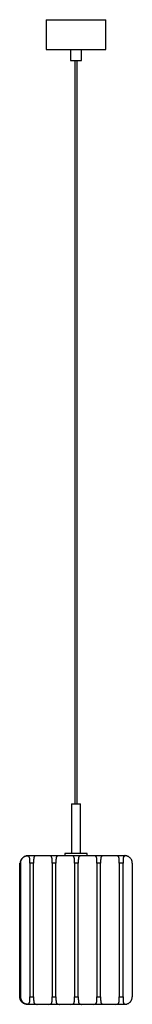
# Paper-space layout '_Izquierda' of a CAD drawing. Header units: millimetres. Extents: x 1049 to 1201, y -540 to 785.
import ezdxf

# ---------------------------------------------------------------- set-up
doc = ezdxf.new("R2010")
doc.units = ezdxf.units.MM

psp = doc.layouts.new('_Izquierda')

# ---------------------------------------------------------------- linework, layer by layer
at = {"color": 7, "linetype": 'Continuous', "lineweight": 25}
for p, q in [((1085, 784.6), (1085, 744.6)), ((1085, 784.6), (1165, 784.6)), ((1165, 744.6), (1165, 784.6)), ((1085, 744.6), (1165, 744.6)), ((1117.5, 744.6), (1117.5, 729.6)), ((1132.5, 729.6), (1132.5, 744.6)), ((1117.5, 729.6), (1132.5, 729.6)), ((1123.5, 729.6), (1123.5, -270.4)), ((1126.5, -270.4), (1126.5, 729.6)), ((1119, -270.4), (1119, -337.4)), ((1119, -270.4), (1131, -270.4)), ((1131, -337.4), (1131, -270.4)), ((1059.9, -340.4), (1060.1, -340.4)), ((1190.5, -340.4), (1060.2, -340.4)), ((1110, -337.4), (1110, -340.4)), ((1140, -337.4), (1110, -337.4)), ((1140, -340.4), (1140, -337.4)), ((1049.5, -530.4), (1049.5, -350.4)), ((1049.5, -350.4), (1049.5, -350.4)), ((1049.5, -350.4), (1049.5, -530.4)), ((1049.8, -350.4), (1049.7, -350.4)), ((1049.7, -350.4), (1049.7, -530.4)), ((1049.8, -530.4), (1049.8, -350.4)), ((1050, -530.4), (1050, -350.4)), ((1050, -350.4), (1050, -350.4)), ((1050, -350.4), (1050, -530.4)), ((1050.3, -350.4), (1050.2, -350.4)), ((1050.2, -350.4), (1050.2, -530.4)), ((1050.3, -530.4), (1050.3, -350.4)), ((1050.5, -530.4), (1050.5, -350.4)), ((1050.5, -350.4), (1050.5, -350.4)), ((1050.5, -350.4), (1050.5, -530.4)), ((1063.1, -350.4), (1063.1, -530.4)), ((1068.1, -350.4), (1063.1, -350.4)), ((1068.1, -530.4), (1068.1, -350.4)), ((1093.1, -350.4), (1093.1, -530.4)), ((1098.1, -350.4), (1093.1, -350.4)), ((1098.1, -530.4), (1098.1, -350.4)), ((1123.1, -350.4), (1123.1, -530.4)), ((1128.1, -350.4), (1123.1, -350.4)), ((1128.1, -530.4), (1128.1, -350.4)), ((1153.1, -350.4), (1153.1, -530.4)), ((1158.1, -350.4), (1153.1, -350.4)), ((1158.1, -530.4), (1158.1, -350.4)), ((1183.1, -350.4), (1183.1, -530.4)), ((1188.1, -350.4), (1183.1, -350.4)), ((1188.1, -530.4), (1188.1, -350.4)), ((1200.5, -350.4), (1200.5, -530.4)), ((1049.5, -530.4), (1049.5, -530.4)), ((1049.7, -530.4), (1049.8, -530.4)), ((1050, -530.4), (1050, -530.4)), ((1050.2, -530.4), (1050.3, -530.4)), ((1050.5, -530.4), (1050.5, -530.4)), ((1059.6, -540.4), (1059.5, -540.4)), ((1059.8, -540.4), (1059.7, -540.4)), ((1060.1, -540.4), (1059.9, -540.4)), ((1190.5, -540.4), (1060.2, -540.4)), ((1063.1, -530.4), (1068.1, -530.4)), ((1093.1, -530.4), (1098.1, -530.4)), ((1123.1, -530.4), (1128.1, -530.4)), ((1153.1, -530.4), (1158.1, -530.4)), ((1183.1, -530.4), (1188.1, -530.4))]:
    psp.add_line(p, q, dxfattribs=at)
for centre, radius, start, end in [((1060.5, -350.2), 9.84, 90.0001, 96.7222), ((1190.5, -350.5), 10.2, 83.3849, 90.0001), ((1060.5, -530.5), 9.84, 263.2778, 269.9999), ((1190.5, -530.2), 10.2, 269.9999, 276.6151)]:
    psp.add_arc(centre, radius, start, end, dxfattribs=at)
for points, knots in [([(1059.4, -340.4), (1058.9, -340.5), (1058.4, -340.6), (1057.4, -340.8), (1056.9, -341), (1056.1, -341.4), (1055.8, -341.5), (1055.3, -341.8), (1055, -342), (1054.3, -342.5), (1053.8, -342.9), (1053.1, -343.6), (1052.9, -343.8), (1052.5, -344.3), (1052.3, -344.6), (1052, -345.1), (1051.8, -345.4), (1051.5, -346), (1051.4, -346.3), (1051, -347.2), (1050.8, -347.8), (1050.6, -348.7), (1050.6, -349.1), (1050.5, -349.7), (1050.5, -350), (1050.5, -350.4)], [0, 0, 0, 0, 0.125, 0.125, 0.25, 0.25, 0.3125, 0.3125, 0.375, 0.375, 0.5, 0.5, 0.5625, 0.5625, 0.625, 0.625, 0.6875, 0.6875, 0.75, 0.75, 0.875, 0.875, 0.9375, 0.9375, 1, 1, 1, 1]), ([(1050.5, -350.4), (1050.5, -349.6), (1050.5, -348.9), (1050.8, -347.9), (1050.9, -347.5), (1051.1, -346.8), (1051.2, -346.5), (1051.7, -345.5), (1052, -344.9), (1052.7, -344.1), (1052.9, -343.8), (1053.4, -343.3), (1053.7, -343), (1054.2, -342.6), (1054.5, -342.4), (1055, -342), (1055.3, -341.8), (1056.2, -341.3), (1056.8, -341), (1057.9, -340.7), (1058.5, -340.5), (1059.3, -340.4), (1059.5, -340.4), (1060, -340.4), (1060.2, -340.4), (1060.4, -340.4)], [0, 0, 0, 0, 0.125, 0.125, 0.1875, 0.1875, 0.25, 0.25, 0.375, 0.375, 0.4375, 0.4375, 0.5, 0.5, 0.5625, 0.5625, 0.625, 0.625, 0.75, 0.75, 0.875, 0.875, 0.9375, 0.9375, 1, 1, 1, 1]), ([(1063.1, -350.4), (1063.1, -349.7), (1063.1, -349.1), (1063.1, -348.1), (1063.1, -347.8), (1063.1, -347.2), (1063.1, -346.9), (1063.1, -346), (1063, -345.4), (1062.9, -344.3), (1062.9, -343.8), (1062.7, -342.9), (1062.5, -342.5), (1062.2, -342), (1062.1, -341.8), (1061.9, -341.5), (1061.8, -341.4), (1061.5, -341.2), (1061.3, -341), (1061, -340.9), (1060.8, -340.8), (1060.3, -340.6), (1059.8, -340.5), (1059.4, -340.4)], [0, 0, 0, 0, 0.125, 0.125, 0.1875, 0.1875, 0.25, 0.25, 0.375, 0.375, 0.5, 0.5, 0.625, 0.625, 0.6875, 0.6875, 0.75, 0.75, 0.8125, 0.8125, 0.875, 0.875, 1, 1, 1, 1]), ([(1073, -340.4), (1072.5, -340.4), (1071.9, -340.4), (1071.2, -340.5), (1071, -340.5), (1070.5, -340.7), (1070.3, -340.8), (1069.8, -341), (1069.4, -341.3), (1069.1, -341.8), (1068.9, -341.9), (1068.7, -342.3), (1068.6, -342.5), (1068.5, -343), (1068.4, -343.3), (1068.3, -343.8), (1068.3, -344), (1068.2, -344.6), (1068.2, -344.9), (1068.2, -345.5), (1068.1, -345.8), (1068.1, -346.8), (1068.1, -347.5), (1068.1, -348.6), (1068.1, -348.9), (1068.1, -349.6), (1068.1, -350), (1068.1, -350.4)], [0, 0, 0, 0, 0.125, 0.125, 0.1875, 0.1875, 0.25, 0.25, 0.375, 0.375, 0.4375, 0.4375, 0.5, 0.5, 0.5625, 0.5625, 0.625, 0.625, 0.6875, 0.6875, 0.75, 0.75, 0.875, 0.875, 0.9375, 0.9375, 1, 1, 1, 1]), ([(1093.1, -350.4), (1093.1, -349.6), (1093.1, -348.9), (1093.1, -347.9), (1093.1, -347.5), (1093.1, -346.8), (1093.1, -346.5), (1093, -345.5), (1093, -344.9), (1092.9, -344.1), (1092.8, -343.8), (1092.7, -343.3), (1092.7, -343), (1092.5, -342.6), (1092.4, -342.4), (1092.2, -342), (1092.1, -341.8), (1091.7, -341.3), (1091.4, -341), (1090.6, -340.7), (1090.1, -340.5), (1089.4, -340.4), (1089.1, -340.4), (1088.6, -340.4), (1088.3, -340.4), (1088, -340.4)], [0, 0, 0, 0, 0.125, 0.125, 0.1875, 0.1875, 0.25, 0.25, 0.375, 0.375, 0.4375, 0.4375, 0.5, 0.5, 0.5625, 0.5625, 0.625, 0.625, 0.75, 0.75, 0.875, 0.875, 0.9375, 0.9375, 1, 1, 1, 1]), ([(1103, -340.4), (1102.5, -340.4), (1101.9, -340.4), (1101.2, -340.5), (1101, -340.5), (1100.5, -340.7), (1100.3, -340.8), (1099.8, -341), (1099.4, -341.3), (1099.1, -341.8), (1098.9, -341.9), (1098.7, -342.3), (1098.6, -342.5), (1098.5, -343), (1098.4, -343.3), (1098.3, -343.8), (1098.3, -344), (1098.2, -344.6), (1098.2, -344.9), (1098.2, -345.5), (1098.1, -345.8), (1098.1, -346.8), (1098.1, -347.5), (1098.1, -348.6), (1098.1, -348.9), (1098.1, -349.6), (1098.1, -350), (1098.1, -350.4)], [0, 0, 0, 0, 0.125, 0.125, 0.1875, 0.1875, 0.25, 0.25, 0.375, 0.375, 0.4375, 0.4375, 0.5, 0.5, 0.5625, 0.5625, 0.625, 0.625, 0.6875, 0.6875, 0.75, 0.75, 0.875, 0.875, 0.9375, 0.9375, 1, 1, 1, 1]), ([(1123.1, -350.4), (1123.1, -349.6), (1123.1, -348.9), (1123.1, -347.9), (1123.1, -347.5), (1123.1, -346.8), (1123.1, -346.5), (1123, -345.5), (1123, -344.9), (1122.9, -344.1), (1122.8, -343.8), (1122.7, -343.3), (1122.7, -343), (1122.5, -342.6), (1122.4, -342.4), (1122.2, -342), (1122.1, -341.8), (1121.7, -341.3), (1121.4, -341), (1120.6, -340.7), (1120.1, -340.5), (1119.4, -340.4), (1119.1, -340.4), (1118.6, -340.4), (1118.3, -340.4), (1118, -340.4)], [0, 0, 0, 0, 0.125, 0.125, 0.1875, 0.1875, 0.25, 0.25, 0.375, 0.375, 0.4375, 0.4375, 0.5, 0.5, 0.5625, 0.5625, 0.625, 0.625, 0.75, 0.75, 0.875, 0.875, 0.9375, 0.9375, 1, 1, 1, 1]), ([(1133, -340.4), (1132.4, -340.4), (1131.9, -340.4), (1131.2, -340.5), (1131, -340.5), (1130.5, -340.7), (1130.3, -340.8), (1129.8, -341), (1129.4, -341.3), (1129, -341.8), (1128.9, -341.9), (1128.7, -342.3), (1128.6, -342.5), (1128.5, -343), (1128.4, -343.3), (1128.3, -343.8), (1128.3, -344), (1128.2, -344.6), (1128.2, -344.9), (1128.2, -345.5), (1128.1, -345.8), (1128.1, -346.8), (1128.1, -347.5), (1128.1, -348.6), (1128.1, -348.9), (1128.1, -349.6), (1128.1, -350), (1128.1, -350.4)], [0, 0, 0, 0, 0.125, 0.125, 0.1875, 0.1875, 0.25, 0.25, 0.375, 0.375, 0.4375, 0.4375, 0.5, 0.5, 0.5625, 0.5625, 0.625, 0.625, 0.6875, 0.6875, 0.75, 0.75, 0.875, 0.875, 0.9375, 0.9375, 1, 1, 1, 1]), ([(1153.1, -350.4), (1153.1, -349.6), (1153.1, -348.9), (1153.1, -347.9), (1153.1, -347.5), (1153.1, -346.8), (1153.1, -346.5), (1153, -345.5), (1153, -344.9), (1152.9, -344.1), (1152.8, -343.8), (1152.7, -343.3), (1152.7, -343), (1152.5, -342.6), (1152.4, -342.4), (1152.2, -342), (1152.1, -341.8), (1151.7, -341.3), (1151.4, -341), (1150.6, -340.7), (1150.1, -340.5), (1149.4, -340.4), (1149.1, -340.4), (1148.6, -340.4), (1148.3, -340.4), (1148, -340.4)], [0, 0, 0, 0, 0.125, 0.125, 0.1875, 0.1875, 0.25, 0.25, 0.375, 0.375, 0.4375, 0.4375, 0.5, 0.5, 0.5625, 0.5625, 0.625, 0.625, 0.75, 0.75, 0.875, 0.875, 0.9375, 0.9375, 1, 1, 1, 1]), ([(1163, -340.4), (1162.4, -340.4), (1161.9, -340.4), (1161.2, -340.5), (1161, -340.5), (1160.5, -340.7), (1160.3, -340.8), (1159.8, -341), (1159.4, -341.3), (1159, -341.8), (1158.9, -341.9), (1158.7, -342.3), (1158.6, -342.5), (1158.5, -343), (1158.4, -343.3), (1158.3, -343.8), (1158.3, -344), (1158.2, -344.6), (1158.2, -344.9), (1158.2, -345.5), (1158.1, -345.8), (1158.1, -346.8), (1158.1, -347.5), (1158.1, -348.6), (1158.1, -348.9), (1158.1, -349.6), (1158.1, -350), (1158.1, -350.4)], [0, 0, 0, 0, 0.125, 0.125, 0.1875, 0.1875, 0.25, 0.25, 0.375, 0.375, 0.4375, 0.4375, 0.5, 0.5, 0.5625, 0.5625, 0.625, 0.625, 0.6875, 0.6875, 0.75, 0.75, 0.875, 0.875, 0.9375, 0.9375, 1, 1, 1, 1]), ([(1183.1, -350.4), (1183.1, -349.6), (1183.1, -348.9), (1183.1, -347.9), (1183.1, -347.5), (1183.1, -346.8), (1183.1, -346.5), (1183, -345.5), (1183, -344.9), (1182.9, -344.1), (1182.8, -343.8), (1182.7, -343.3), (1182.7, -343), (1182.5, -342.6), (1182.4, -342.4), (1182.2, -342), (1182.1, -341.8), (1181.7, -341.3), (1181.4, -341), (1180.6, -340.7), (1180.1, -340.5), (1179.4, -340.4), (1179.1, -340.4), (1178.6, -340.4), (1178.3, -340.4), (1178, -340.4)], [0, 0, 0, 0, 0.125, 0.125, 0.1875, 0.1875, 0.25, 0.25, 0.375, 0.375, 0.4375, 0.4375, 0.5, 0.5, 0.5625, 0.5625, 0.625, 0.625, 0.75, 0.75, 0.875, 0.875, 0.9375, 0.9375, 1, 1, 1, 1]), ([(1191.7, -340.4), (1191.2, -340.5), (1190.8, -340.6), (1190.1, -340.8), (1189.8, -341), (1189.4, -341.4), (1189.2, -341.5), (1189, -341.8), (1188.9, -342), (1188.6, -342.5), (1188.5, -342.9), (1188.4, -343.6), (1188.3, -343.8), (1188.2, -344.3), (1188.2, -344.6), (1188.2, -345.1), (1188.2, -345.4), (1188.1, -346), (1188.1, -346.3), (1188.1, -347.2), (1188.1, -347.8), (1188.1, -348.7), (1188.1, -349.1), (1188.1, -349.7), (1188.1, -350), (1188.1, -350.4)], [0, 0, 0, 0, 0.125, 0.125, 0.25, 0.25, 0.3125, 0.3125, 0.375, 0.375, 0.5, 0.5, 0.5625, 0.5625, 0.625, 0.625, 0.6875, 0.6875, 0.75, 0.75, 0.875, 0.875, 0.9375, 0.9375, 1, 1, 1, 1]), ([(1200.5, -350.4), (1200.5, -349.7), (1200.4, -349.1), (1200.3, -348.1), (1200.2, -347.8), (1200, -347.2), (1199.9, -346.9), (1199.5, -346), (1199.2, -345.4), (1198.5, -344.3), (1198.1, -343.8), (1197.2, -342.9), (1196.8, -342.5), (1196, -342), (1195.7, -341.8), (1195.2, -341.5), (1195, -341.4), (1194.4, -341.2), (1194.2, -341), (1193.6, -340.9), (1193.4, -340.8), (1192.6, -340.6), (1192.1, -340.5), (1191.7, -340.4)], [0, 0, 0, 0, 0.125, 0.125, 0.1875, 0.1875, 0.25, 0.25, 0.375, 0.375, 0.5, 0.5, 0.625, 0.625, 0.6875, 0.6875, 0.75, 0.75, 0.8125, 0.8125, 0.875, 0.875, 1, 1, 1, 1]), ([(1058.3, -540.3), (1057.9, -540.2), (1057.4, -540.1), (1056.4, -539.9), (1055.8, -539.7), (1055.1, -539.3), (1054.8, -539.2), (1054.3, -538.9), (1054, -538.7), (1053.3, -538.2), (1052.8, -537.8), (1052.1, -537.1), (1051.9, -536.9), (1051.5, -536.4), (1051.3, -536.1), (1051, -535.6), (1050.8, -535.3), (1050.5, -534.7), (1050.4, -534.4), (1050, -533.5), (1049.8, -532.9), (1049.6, -532), (1049.6, -531.7), (1049.5, -531), (1049.5, -530.7), (1049.5, -530.4)], [0, 0, 0, 0, 0.125, 0.125, 0.25, 0.25, 0.3125, 0.3125, 0.375, 0.375, 0.5, 0.5, 0.5625, 0.5625, 0.625, 0.625, 0.6875, 0.6875, 0.75, 0.75, 0.875, 0.875, 0.9375, 0.9375, 1, 1, 1, 1]), ([(1050.5, -530.4), (1050.5, -531), (1050.6, -531.6), (1050.8, -532.6), (1050.8, -532.9), (1051, -533.5), (1051.1, -533.8), (1051.5, -534.7), (1051.8, -535.3), (1052.5, -536.4), (1052.9, -536.9), (1053.8, -537.8), (1054.3, -538.2), (1055, -538.7), (1055.3, -538.9), (1055.8, -539.2), (1056.1, -539.3), (1056.6, -539.6), (1056.9, -539.7), (1057.4, -539.9), (1057.7, -539.9), (1058.4, -540.1), (1058.9, -540.2), (1059.4, -540.3)], [0, 0, 0, 0, 0.125, 0.125, 0.1875, 0.1875, 0.25, 0.25, 0.375, 0.375, 0.5, 0.5, 0.625, 0.625, 0.6875, 0.6875, 0.75, 0.75, 0.8125, 0.8125, 0.875, 0.875, 1, 1, 1, 1]), ([(1060.4, -540.4), (1060, -540.4), (1059.5, -540.3), (1058.8, -540.2), (1058.5, -540.2), (1057.9, -540), (1057.6, -540), (1056.8, -539.7), (1056.2, -539.4), (1055.3, -538.9), (1055, -538.8), (1054.5, -538.4), (1054.2, -538.2), (1053.7, -537.7), (1053.4, -537.5), (1052.9, -536.9), (1052.7, -536.7), (1052.3, -536.1), (1052.1, -535.8), (1051.7, -535.2), (1051.5, -534.9), (1051.1, -533.9), (1050.9, -533.2), (1050.6, -532.2), (1050.6, -531.8), (1050.5, -531.1), (1050.5, -530.7), (1050.5, -530.4)], [0, 0, 0, 0, 0.125, 0.125, 0.1875, 0.1875, 0.25, 0.25, 0.375, 0.375, 0.4375, 0.4375, 0.5, 0.5, 0.5625, 0.5625, 0.625, 0.625, 0.6875, 0.6875, 0.75, 0.75, 0.875, 0.875, 0.9375, 0.9375, 1, 1, 1, 1]), ([(1059.4, -540.3), (1059.8, -540.2), (1060.2, -540.1), (1061, -539.9), (1061.3, -539.7), (1061.8, -539.3), (1061.9, -539.2), (1062.1, -538.9), (1062.2, -538.7), (1062.5, -538.2), (1062.6, -537.8), (1062.8, -537.1), (1062.9, -536.9), (1062.9, -536.4), (1063, -536.1), (1063, -535.6), (1063, -535.3), (1063.1, -534.7), (1063.1, -534.4), (1063.1, -533.5), (1063.1, -532.9), (1063.1, -532), (1063.1, -531.7), (1063.1, -531), (1063.1, -530.7), (1063.1, -530.4)], [0, 0, 0, 0, 0.125, 0.125, 0.25, 0.25, 0.3125, 0.3125, 0.375, 0.375, 0.5, 0.5, 0.5625, 0.5625, 0.625, 0.625, 0.6875, 0.6875, 0.75, 0.75, 0.875, 0.875, 0.9375, 0.9375, 1, 1, 1, 1]), ([(1068.1, -530.4), (1068.1, -531.1), (1068.1, -531.8), (1068.1, -532.8), (1068.1, -533.2), (1068.1, -533.9), (1068.1, -534.2), (1068.2, -535.2), (1068.2, -535.8), (1068.3, -536.7), (1068.3, -536.9), (1068.4, -537.4), (1068.5, -537.7), (1068.6, -538.1), (1068.7, -538.4), (1068.9, -538.8), (1069, -538.9), (1069.4, -539.4), (1069.7, -539.7), (1070.5, -540.1), (1070.9, -540.2), (1071.7, -540.3), (1071.9, -540.3), (1072.5, -540.4), (1072.7, -540.4), (1073, -540.4)], [0, 0, 0, 0, 0.125, 0.125, 0.1875, 0.1875, 0.25, 0.25, 0.375, 0.375, 0.4375, 0.4375, 0.5, 0.5, 0.5625, 0.5625, 0.625, 0.625, 0.75, 0.75, 0.875, 0.875, 0.9375, 0.9375, 1, 1, 1, 1]), ([(1088, -540.4), (1088.6, -540.4), (1089.1, -540.3), (1089.9, -540.2), (1090.1, -540.2), (1090.6, -540), (1090.8, -540), (1091.4, -539.7), (1091.7, -539.4), (1092.1, -538.9), (1092.2, -538.8), (1092.4, -538.4), (1092.5, -538.2), (1092.7, -537.7), (1092.7, -537.5), (1092.8, -536.9), (1092.9, -536.7), (1093, -536.1), (1093, -535.8), (1093, -535.2), (1093.1, -534.9), (1093.1, -533.9), (1093.1, -533.2), (1093.1, -532.2), (1093.1, -531.8), (1093.1, -531.1), (1093.1, -530.7), (1093.1, -530.4)], [0, 0, 0, 0, 0.125, 0.125, 0.1875, 0.1875, 0.25, 0.25, 0.375, 0.375, 0.4375, 0.4375, 0.5, 0.5, 0.5625, 0.5625, 0.625, 0.625, 0.6875, 0.6875, 0.75, 0.75, 0.875, 0.875, 0.9375, 0.9375, 1, 1, 1, 1]), ([(1098.1, -530.4), (1098.1, -531.1), (1098.1, -531.8), (1098.1, -532.8), (1098.1, -533.2), (1098.1, -533.9), (1098.1, -534.2), (1098.2, -535.2), (1098.2, -535.8), (1098.3, -536.7), (1098.3, -536.9), (1098.4, -537.4), (1098.5, -537.7), (1098.6, -538.1), (1098.7, -538.4), (1098.9, -538.8), (1099, -538.9), (1099.4, -539.4), (1099.7, -539.7), (1100.5, -540.1), (1100.9, -540.2), (1101.7, -540.3), (1101.9, -540.3), (1102.5, -540.4), (1102.7, -540.4), (1103, -540.4)], [0, 0, 0, 0, 0.125, 0.125, 0.1875, 0.1875, 0.25, 0.25, 0.375, 0.375, 0.4375, 0.4375, 0.5, 0.5, 0.5625, 0.5625, 0.625, 0.625, 0.75, 0.75, 0.875, 0.875, 0.9375, 0.9375, 1, 1, 1, 1]), ([(1118, -540.4), (1118.6, -540.4), (1119.1, -540.3), (1119.9, -540.2), (1120.1, -540.2), (1120.6, -540), (1120.8, -540), (1121.3, -539.7), (1121.7, -539.4), (1122.1, -538.9), (1122.2, -538.8), (1122.4, -538.4), (1122.5, -538.2), (1122.7, -537.7), (1122.7, -537.5), (1122.8, -536.9), (1122.9, -536.7), (1123, -536.1), (1123, -535.8), (1123, -535.2), (1123.1, -534.9), (1123.1, -533.9), (1123.1, -533.2), (1123.1, -532.2), (1123.1, -531.8), (1123.1, -531.1), (1123.1, -530.7), (1123.1, -530.4)], [0, 0, 0, 0, 0.125, 0.125, 0.1875, 0.1875, 0.25, 0.25, 0.375, 0.375, 0.4375, 0.4375, 0.5, 0.5, 0.5625, 0.5625, 0.625, 0.625, 0.6875, 0.6875, 0.75, 0.75, 0.875, 0.875, 0.9375, 0.9375, 1, 1, 1, 1]), ([(1128.1, -530.4), (1128.1, -531.1), (1128.1, -531.8), (1128.1, -532.8), (1128.1, -533.2), (1128.1, -533.9), (1128.1, -534.2), (1128.2, -535.2), (1128.2, -535.8), (1128.3, -536.7), (1128.3, -536.9), (1128.4, -537.4), (1128.5, -537.7), (1128.6, -538.1), (1128.7, -538.4), (1128.9, -538.8), (1129, -538.9), (1129.4, -539.4), (1129.7, -539.7), (1130.5, -540.1), (1130.9, -540.2), (1131.7, -540.3), (1131.9, -540.3), (1132.5, -540.4), (1132.7, -540.4), (1133, -540.4)], [0, 0, 0, 0, 0.125, 0.125, 0.1875, 0.1875, 0.25, 0.25, 0.375, 0.375, 0.4375, 0.4375, 0.5, 0.5, 0.5625, 0.5625, 0.625, 0.625, 0.75, 0.75, 0.875, 0.875, 0.9375, 0.9375, 1, 1, 1, 1]), ([(1148, -540.4), (1148.6, -540.4), (1149.1, -540.3), (1149.9, -540.2), (1150.1, -540.2), (1150.6, -540), (1150.8, -540), (1151.3, -539.7), (1151.7, -539.4), (1152.1, -538.9), (1152.2, -538.8), (1152.4, -538.4), (1152.5, -538.2), (1152.7, -537.7), (1152.7, -537.5), (1152.8, -536.9), (1152.9, -536.7), (1153, -536.1), (1153, -535.8), (1153, -535.2), (1153.1, -534.9), (1153.1, -533.9), (1153.1, -533.2), (1153.1, -532.2), (1153.1, -531.8), (1153.1, -531.1), (1153.1, -530.7), (1153.1, -530.4)], [0, 0, 0, 0, 0.125, 0.125, 0.1875, 0.1875, 0.25, 0.25, 0.375, 0.375, 0.4375, 0.4375, 0.5, 0.5, 0.5625, 0.5625, 0.625, 0.625, 0.6875, 0.6875, 0.75, 0.75, 0.875, 0.875, 0.9375, 0.9375, 1, 1, 1, 1]), ([(1158.1, -530.4), (1158.1, -531.1), (1158.1, -531.8), (1158.1, -532.8), (1158.1, -533.2), (1158.1, -533.9), (1158.1, -534.2), (1158.1, -535.2), (1158.2, -535.8), (1158.3, -536.7), (1158.3, -536.9), (1158.4, -537.4), (1158.5, -537.7), (1158.6, -538.1), (1158.7, -538.4), (1158.9, -538.8), (1159, -538.9), (1159.4, -539.4), (1159.7, -539.7), (1160.5, -540.1), (1160.9, -540.2), (1161.7, -540.3), (1161.9, -540.3), (1162.5, -540.4), (1162.7, -540.4), (1163, -540.4)], [0, 0, 0, 0, 0.125, 0.125, 0.1875, 0.1875, 0.25, 0.25, 0.375, 0.375, 0.4375, 0.4375, 0.5, 0.5, 0.5625, 0.5625, 0.625, 0.625, 0.75, 0.75, 0.875, 0.875, 0.9375, 0.9375, 1, 1, 1, 1]), ([(1178, -540.4), (1178.6, -540.4), (1179.1, -540.3), (1179.9, -540.2), (1180.1, -540.2), (1180.6, -540), (1180.8, -540), (1181.3, -539.7), (1181.7, -539.4), (1182.1, -538.9), (1182.2, -538.8), (1182.4, -538.4), (1182.5, -538.2), (1182.7, -537.7), (1182.7, -537.5), (1182.8, -536.9), (1182.9, -536.7), (1183, -536.1), (1183, -535.8), (1183, -535.2), (1183, -534.9), (1183.1, -533.9), (1183.1, -533.2), (1183.1, -532.2), (1183.1, -531.8), (1183.1, -531.1), (1183.1, -530.7), (1183.1, -530.4)], [0, 0, 0, 0, 0.125, 0.125, 0.1875, 0.1875, 0.25, 0.25, 0.375, 0.375, 0.4375, 0.4375, 0.5, 0.5, 0.5625, 0.5625, 0.625, 0.625, 0.6875, 0.6875, 0.75, 0.75, 0.875, 0.875, 0.9375, 0.9375, 1, 1, 1, 1]), ([(1188.1, -530.4), (1188.1, -531), (1188.1, -531.6), (1188.1, -532.6), (1188.1, -532.9), (1188.1, -533.5), (1188.1, -533.8), (1188.1, -534.7), (1188.2, -535.3), (1188.2, -536.4), (1188.3, -536.9), (1188.5, -537.8), (1188.6, -538.2), (1188.9, -538.7), (1189, -538.9), (1189.2, -539.2), (1189.4, -539.3), (1189.6, -539.6), (1189.8, -539.7), (1190.1, -539.9), (1190.3, -539.9), (1190.8, -540.1), (1191.2, -540.2), (1191.7, -540.3)], [0, 0, 0, 0, 0.125, 0.125, 0.1875, 0.1875, 0.25, 0.25, 0.375, 0.375, 0.5, 0.5, 0.625, 0.625, 0.6875, 0.6875, 0.75, 0.75, 0.8125, 0.8125, 0.875, 0.875, 1, 1, 1, 1]), ([(1191.7, -540.3), (1192.1, -540.2), (1192.6, -540.1), (1193.6, -539.9), (1194.2, -539.7), (1194.9, -539.3), (1195.2, -539.2), (1195.7, -538.9), (1196, -538.7), (1196.7, -538.2), (1197.2, -537.8), (1197.9, -537.1), (1198.1, -536.9), (1198.5, -536.4), (1198.7, -536.1), (1199, -535.6), (1199.2, -535.3), (1199.5, -534.7), (1199.6, -534.4), (1200, -533.5), (1200.2, -532.9), (1200.4, -532), (1200.4, -531.7), (1200.5, -531), (1200.5, -530.7), (1200.5, -530.4)], [0, 0, 0, 0, 0.125, 0.125, 0.25, 0.25, 0.3125, 0.3125, 0.375, 0.375, 0.5, 0.5, 0.5625, 0.5625, 0.625, 0.625, 0.6875, 0.6875, 0.75, 0.75, 0.875, 0.875, 0.9375, 0.9375, 1, 1, 1, 1])]:
    psp.add_open_spline(points, degree=3, knots=knots, dxfattribs=at)

doc.saveas('drawing.dxf')
